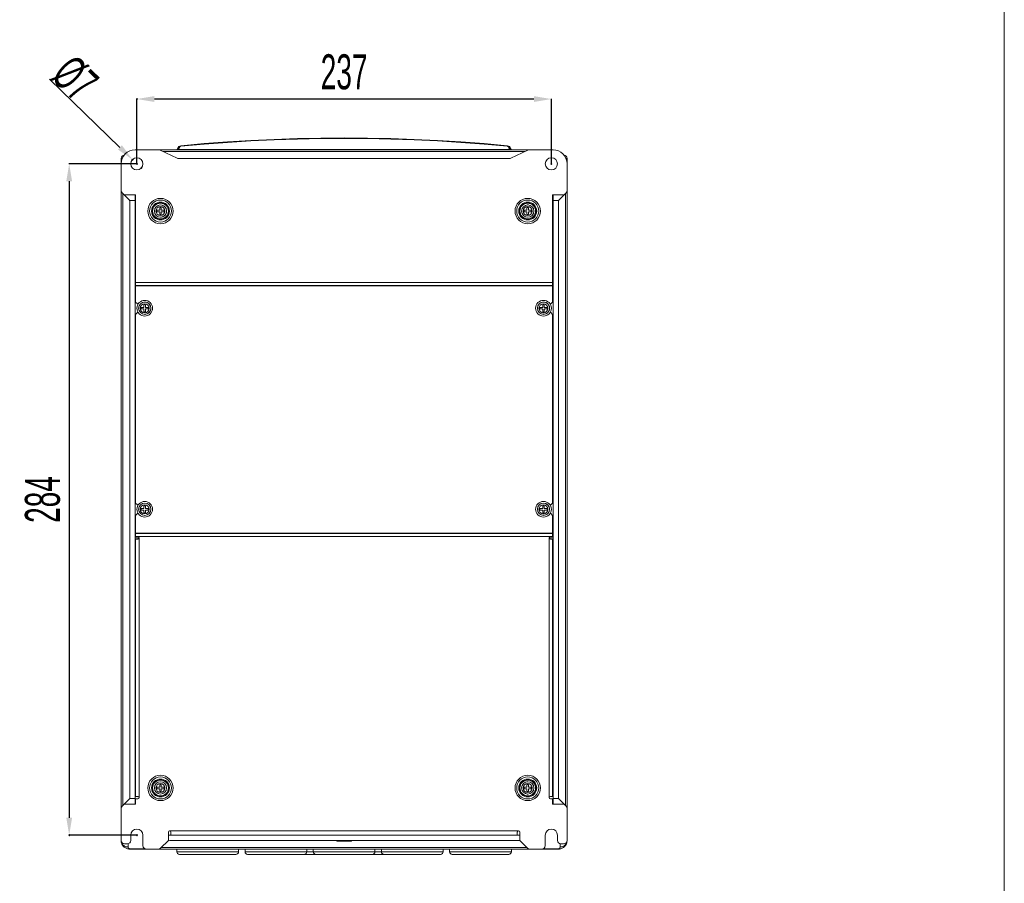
# Model space of a CAD drawing. Header units: millimetres. Extents: x -473 to 23648, y -382 to 1866.
# Tile 228 of 256: x 11216 to 11779, y 284 to 778. Entities that reach past the tile are written whole.
import ezdxf

# ---------------------------------------------------------------- set-up
doc = ezdxf.new("R2010")
doc.units = ezdxf.units.MM
doc.header["$LTSCALE"] = 80
doc.header["$PDMODE"] = 3
doc.header["$PDSIZE"] = 0.3
doc.layers.get('0').update_dxf_attribs({"linetype": 'CONTINUOUS'})
doc.styles.get("Standard").update_dxf_attribs({"font": 'technic_.ttf', "width": 0.7})
doc.dimstyles.get("Standard").update_dxf_attribs({"dimtxt": 3, "dimasz": 3, "dimexe": 0.18, "dimexo": 0.0625, "dimgap": 0.09, "dimtad": 1, "dimdsep": 46, "dimtxsty": 'Standard', "dimcen": 0.09, "dimadec": 0, "dimazin": 0, "dimtol": 1, "dimtp": 0.01, "dimtm": 0.01, "dimtfac": 1, "dimtofl": 0, "dimtmove": 0, "dimatfit": 3, "dimfxl": 1, "dimtolj": 1, "dimarcsym": 0})

# ---------------------------------------------------------------- blocks, each defined once
blk = doc.blocks.new('*D95')
at = {"color": 0, "lineweight": -2, "transparency": 16777216}
for p, q in [((11282.9, 695.37), (11282.9, 732.55)), ((11509.9, 732.37), (11292.9, 732.37)), ((11519.9, 695.37), (11519.9, 732.55))]:
    blk.add_line(p, q, dxfattribs=at)
at = {"color": 0, "lineweight": 0, "transparency": 16777216}
for p in [(11282.9, 732.37), (11282.9, 695.3), (11519.9, 695.3)]:
    blk.add_point(p, dxfattribs=at)
for points in [[(11292.9, 734.04), (11292.9, 730.7), (11282.9, 732.37)], [(11509.9, 734.04), (11509.9, 730.7), (11519.9, 732.37)]]:
    blk.add_solid(points, dxfattribs=at)
at = {"color": 0, "lineweight": 0, "transparency": 16777216, "insert": (11401.4, 747.82), "char_height": 20, "attachment_point": 5}
blk.add_mtext('\\A1;{237}', dxfattribs=at)
blk = doc.blocks.new('*D96')
at = {"color": 0, "lineweight": -2, "transparency": 16777216}
for p, q in [((11232.88, 743.83), (11273.21, 704.7)), ((11282.81, 695.3), (11282.99, 695.3)), ((11282.9, 695.21), (11282.9, 695.39))]:
    blk.add_line(p, q, dxfattribs=at)
at = {"color": 0, "lineweight": 0, "transparency": 16777216}
for p in [(11280.39, 697.74), (11285.42, 692.87)]:
    blk.add_point(p, dxfattribs=at)
blk.add_solid([(11274.37, 705.9), (11272.05, 703.51), (11280.39, 697.74)], dxfattribs=at)
at = {"color": 0, "lineweight": 0, "transparency": 16777216, "insert": (11247.39, 744.01), "char_height": 20, "attachment_point": 5, "rotation": 315.8729}
blk.add_mtext('\\A1;{%%C7}', dxfattribs=at)
blk = doc.blocks.new('*D100')
at = {"color": 0, "lineweight": -2, "transparency": 16777216}
for p, q in [((11282.84, 695.3), (11244.03, 695.3)), ((11244.21, 685.3), (11244.21, 321.3)), ((11282.84, 311.3), (11244.03, 311.3))]:
    blk.add_line(p, q, dxfattribs=at)
at = {"color": 0, "lineweight": 0, "transparency": 16777216}
for p in [(11282.9, 695.3), (11244.21, 311.3), (11282.9, 311.3)]:
    blk.add_point(p, dxfattribs=at)
for points in [[(11242.55, 685.3), (11245.88, 685.3), (11244.21, 695.3)], [(11242.55, 321.3), (11245.88, 321.3), (11244.21, 311.3)]]:
    blk.add_solid(points, dxfattribs=at)
at = {"color": 0, "lineweight": 0, "transparency": 16777216, "insert": (11229.02, 503.3), "char_height": 20, "attachment_point": 5, "rotation": 90}
blk.add_mtext('\\A1;{284}', dxfattribs=at)

msp = doc.modelspace()

# ---------------------------------------------------------------- linework, layer by layer
at = {"lineweight": 0}
msp.add_line((11778.912, 1271.765), (11778.912, -382.445), dxfattribs=at)
at = {"color": 0, "linetype": 'Continuous', "lineweight": 0}
for p, q in [((11401.404, 710.128), (11401.404, 709.835)), ((11431.458, 709.65), (11432.577, 709.632)), ((11306.123, 703.781), (11305.898, 703.525)), ((11306.127, 703.79), (11306.123, 703.781)), ((11308.014, 705.668), (11339.091, 708.145)), ((11496.56, 704.094), (11496.34, 704.666)), ((11273.904, 695.303), (11273.904, 698.303)), ((11273.904, 698.303), (11274.562, 698.303)), ((11281.904, 703.303), (11295.452, 703.303)), ((11295.452, 703.303), (11507.356, 703.303)), ((11305.996, 698.497), (11296.312, 703.109)), ((11298.004, 702.303), (11504.804, 702.303)), ((11305.945, 703.401), (11305.822, 703.377)), ((11306.178, 703.446), (11305.945, 703.401)), ((11306.378, 703.487), (11306.178, 703.446)), ((11306.623, 703.537), (11306.378, 703.487)), ((11306.623, 703.537), (11306.623, 703.303)), ((11496.185, 703.537), (11306.623, 703.537)), ((11306.856, 698.303), (11495.952, 698.303)), ((11496.185, 703.537), (11496.185, 703.303)), ((11496.436, 703.485), (11496.185, 703.537)), ((11496.64, 703.444), (11496.436, 703.485)), ((11496.877, 703.398), (11496.64, 703.444)), ((11506.496, 703.109), (11496.812, 698.497)), ((11497.003, 703.374), (11496.877, 703.398)), ((11497.207, 703.359), (11496.911, 703.525)), ((11497.106, 703.355), (11497.003, 703.374)), ((11497.212, 703.358), (11497.207, 703.359)), ((11507.356, 703.303), (11520.904, 703.303)), ((11528.904, 698.303), (11528.247, 698.303)), ((11528.904, 698.303), (11528.904, 695.303)), ((11273.904, 680.131), (11273.904, 695.303)), ((11528.904, 680.131), (11528.904, 695.303)), ((11273.904, 326.475), (11273.904, 680.131)), ((11274.49, 678.717), (11275.604, 677.603)), ((11274.904, 328.303), (11274.904, 678.303)), ((11275.604, 677.603), (11278.611, 674.596)), ((11275.604, 677.603), (11282.204, 677.603)), ((11281.904, 329.003), (11281.904, 677.603)), ((11282.204, 627.503), (11282.204, 677.603)), ((11520.604, 627.503), (11520.604, 677.603)), ((11527.204, 677.603), (11520.604, 677.603)), ((11520.904, 677.603), (11520.904, 329.003)), ((11527.204, 677.603), (11524.197, 674.596)), ((11527.204, 677.603), (11528.319, 678.717)), ((11527.904, 678.303), (11527.904, 328.303)), ((11528.904, 680.131), (11528.904, 326.475)), ((11278.904, 332.303), (11278.904, 674.303)), ((11278.904, 674.303), (11281.904, 674.303)), ((11295.964, 668.943), (11295.964, 670.305)), ((11296.844, 670.305), (11296.844, 668.943)), ((11505.964, 668.943), (11505.964, 670.305)), ((11506.844, 670.305), (11506.844, 668.943)), ((11520.904, 674.303), (11523.904, 674.303)), ((11523.904, 674.303), (11523.904, 332.303)), ((11282.204, 669.053), (11281.904, 669.053)), ((11281.904, 667.553), (11282.204, 667.553)), ((11294.402, 668.743), (11295.764, 668.743)), ((11295.764, 667.863), (11294.402, 667.863)), ((11295.964, 666.301), (11295.964, 667.663)), ((11296.844, 667.663), (11296.844, 666.301)), ((11297.044, 668.743), (11298.407, 668.743)), ((11298.407, 667.863), (11297.044, 667.863)), ((11504.402, 668.743), (11505.764, 668.743)), ((11505.764, 667.863), (11504.402, 667.863)), ((11505.964, 666.301), (11505.964, 667.663)), ((11506.844, 667.663), (11506.844, 666.301)), ((11507.044, 668.743), (11508.407, 668.743)), ((11508.407, 667.863), (11507.044, 667.863)), ((11520.904, 669.053), (11520.604, 669.053)), ((11520.604, 667.553), (11520.904, 667.553)), ((11282.204, 653.303), (11281.904, 653.303)), ((11520.904, 653.303), (11520.604, 653.303)), ((11282.204, 651.303), (11281.904, 651.303)), ((11520.904, 651.303), (11520.604, 651.303)), ((11281.904, 629.303), (11282.204, 629.303)), ((11281.904, 627.803), (11282.204, 627.803)), ((11282.204, 616.221), (11282.204, 627.503)), ((11282.204, 627.503), (11520.604, 627.503)), ((11282.204, 625.803), (11520.604, 625.803)), ((11282.204, 625.603), (11520.604, 625.603)), ((11520.904, 629.303), (11520.604, 629.303)), ((11520.904, 627.803), (11520.604, 627.803)), ((11520.604, 616.221), (11520.604, 627.503)), ((11282.204, 616.221), (11283.204, 615.221)), ((11283.204, 615.221), (11283.678, 615.221)), ((11286.964, 613.361), (11286.964, 614.723)), ((11287.844, 614.723), (11287.844, 613.361)), ((11514.964, 613.361), (11514.964, 614.723)), ((11515.844, 614.723), (11515.844, 613.361)), ((11519.604, 615.221), (11519.131, 615.221)), ((11519.604, 615.221), (11520.604, 616.221)), ((11283.204, 610.221), (11282.204, 609.221)), ((11282.204, 501.221), (11282.204, 609.221)), ((11283.204, 610.221), (11283.678, 610.221)), ((11285.402, 613.161), (11286.764, 613.161)), ((11286.764, 612.281), (11285.402, 612.281)), ((11286.964, 610.719), (11286.964, 612.081)), ((11287.844, 612.081), (11287.844, 610.719)), ((11288.044, 613.161), (11289.407, 613.161)), ((11289.407, 612.281), (11288.044, 612.281)), ((11513.402, 613.161), (11514.764, 613.161)), ((11514.764, 612.281), (11513.402, 612.281)), ((11514.964, 610.719), (11514.964, 612.081)), ((11515.844, 612.081), (11515.844, 610.719)), ((11516.044, 613.161), (11517.407, 613.161)), ((11517.407, 612.281), (11516.044, 612.281)), ((11519.604, 610.221), (11519.131, 610.221)), ((11520.604, 609.221), (11519.604, 610.221)), ((11520.604, 501.221), (11520.604, 609.221)), ((11282.204, 501.221), (11283.204, 500.221)), ((11519.604, 500.221), (11520.604, 501.221)), ((11283.204, 500.221), (11283.678, 500.221)), ((11285.402, 498.161), (11286.764, 498.161)), ((11286.764, 497.281), (11285.402, 497.281)), ((11286.964, 498.361), (11286.964, 499.723)), ((11286.964, 495.719), (11286.964, 497.081)), ((11287.844, 499.723), (11287.844, 498.361)), ((11287.844, 497.081), (11287.844, 495.719)), ((11288.044, 498.161), (11289.407, 498.161)), ((11289.407, 497.281), (11288.044, 497.281)), ((11513.402, 498.161), (11514.764, 498.161)), ((11514.764, 497.281), (11513.402, 497.281)), ((11514.964, 498.361), (11514.964, 499.723)), ((11514.964, 495.719), (11514.964, 497.081)), ((11515.844, 499.723), (11515.844, 498.361)), ((11515.844, 497.081), (11515.844, 495.719)), ((11516.044, 498.161), (11517.407, 498.161)), ((11517.407, 497.281), (11516.044, 497.281)), ((11519.604, 500.221), (11519.131, 500.221)), ((11283.204, 495.221), (11282.204, 494.221)), ((11282.204, 482.103), (11282.204, 494.221)), ((11283.204, 495.221), (11283.678, 495.221)), ((11519.604, 495.221), (11519.131, 495.221)), ((11520.604, 494.221), (11519.604, 495.221)), ((11520.604, 482.103), (11520.604, 494.221)), ((11281.904, 481.303), (11283.904, 481.303)), ((11281.904, 479.803), (11282.204, 479.803)), ((11282.204, 484.003), (11520.604, 484.003)), ((11282.204, 483.803), (11520.604, 483.803)), ((11282.204, 483.803), (11520.604, 483.803)), ((11282.204, 482.103), (11520.604, 482.103)), ((11282.204, 333.503), (11282.204, 480.603)), ((11282.204, 480.603), (11282.816, 480.603)), ((11283.904, 481.303), (11283.904, 480.913)), ((11284.204, 481.303), (11283.904, 481.303)), ((11284.204, 332.753), (11284.204, 481.353)), ((11518.604, 332.753), (11518.604, 481.353)), ((11518.904, 481.303), (11518.604, 481.303)), ((11520.904, 481.303), (11518.904, 481.303)), ((11518.904, 481.303), (11518.904, 480.913)), ((11520.604, 480.603), (11519.993, 480.603)), ((11520.604, 480.603), (11520.604, 333.503)), ((11520.904, 479.803), (11520.604, 479.803)), ((11282.204, 433.952), (11281.904, 433.952)), ((11520.904, 433.952), (11520.604, 433.952)), ((11281.904, 432.752), (11282.204, 432.752)), ((11520.604, 432.752), (11520.904, 432.752)), ((11281.904, 409.602), (11282.204, 409.602)), ((11281.904, 408.102), (11282.204, 408.102)), ((11520.904, 409.602), (11520.604, 409.602)), ((11520.904, 408.102), (11520.604, 408.102)), ((11282.204, 384.952), (11281.904, 384.952)), ((11281.904, 383.752), (11282.204, 383.752)), ((11520.904, 384.952), (11520.604, 384.952)), ((11520.604, 383.752), (11520.904, 383.752)), ((11281.904, 359.602), (11282.204, 359.602)), ((11281.904, 358.102), (11282.204, 358.102)), ((11520.904, 359.602), (11520.604, 359.602)), ((11520.904, 358.102), (11520.604, 358.102)), ((11282.204, 339.06), (11281.904, 339.06)), ((11281.904, 337.86), (11282.204, 337.86)), ((11294.402, 338.743), (11295.764, 338.743)), ((11295.764, 337.863), (11294.402, 337.863)), ((11295.964, 338.943), (11295.964, 340.305)), ((11296.844, 340.305), (11296.844, 338.943)), ((11297.044, 338.743), (11298.407, 338.743)), ((11298.407, 337.863), (11297.044, 337.863)), ((11504.402, 338.743), (11505.764, 338.743)), ((11505.764, 337.863), (11504.402, 337.863)), ((11505.964, 338.943), (11505.964, 340.305)), ((11506.844, 340.305), (11506.844, 338.943)), ((11507.044, 338.743), (11508.407, 338.743)), ((11508.407, 337.863), (11507.044, 337.863)), ((11520.904, 339.06), (11520.604, 339.06)), ((11520.604, 337.86), (11520.904, 337.86)), ((11281.904, 332.303), (11278.904, 332.303)), ((11282.204, 333.503), (11282.816, 333.503)), ((11295.964, 336.301), (11295.964, 337.663)), ((11296.844, 337.663), (11296.844, 336.301)), ((11505.964, 336.301), (11505.964, 337.663)), ((11506.844, 337.663), (11506.844, 336.301)), ((11520.604, 333.503), (11519.993, 333.503)), ((11523.904, 332.303), (11520.904, 332.303)), ((11275.604, 329.003), (11274.49, 327.889)), ((11275.604, 329.003), (11278.611, 332.01)), ((11275.604, 329.003), (11282.204, 329.003)), ((11282.204, 332.003), (11283.454, 332.003)), ((11282.204, 332.003), (11282.204, 329.003)), ((11520.604, 332.003), (11519.354, 332.003)), ((11520.604, 329.003), (11520.604, 332.003)), ((11527.204, 329.003), (11520.604, 329.003)), ((11527.204, 329.003), (11524.197, 332.01)), ((11528.319, 327.889), (11527.204, 329.003)), ((11273.904, 308.303), (11273.904, 326.475)), ((11528.904, 308.303), (11528.904, 326.475)), ((11279.404, 308.303), (11279.404, 311.303)), ((11286.404, 305.303), (11286.404, 311.303)), ((11300.904, 308.303), (11300.904, 313.053)), ((11501.904, 311.303), (11300.904, 311.303)), ((11301.654, 313.803), (11501.154, 313.803)), ((11302.404, 311.303), (11302.404, 312.588)), ((11500.404, 311.303), (11500.404, 312.588)), ((11501.904, 308.303), (11501.904, 313.053)), ((11516.404, 305.303), (11516.404, 311.303)), ((11523.404, 308.303), (11523.404, 311.303)), ((11275.904, 306.303), (11277.404, 306.303)), ((11277.904, 304.514), (11277.904, 306.375)), ((11300.904, 308.303), (11296.49, 303.889)), ((11505.904, 304.303), (11296.904, 304.303)), ((11501.076, 308.303), (11301.733, 308.303)), ((11397.204, 308.303), (11397.204, 307.903)), ((11397.204, 307.903), (11405.604, 307.903)), ((11405.604, 308.303), (11405.604, 307.903)), ((11506.319, 303.889), (11501.904, 308.303)), ((11524.904, 306.367), (11524.904, 304.514)), ((11526.904, 306.303), (11525.404, 306.303)), ((11287.503, 303.522), (11278.903, 303.522)), ((11278.903, 303.303), (11278.903, 303.522)), ((11278.903, 303.303), (11295.076, 303.303)), ((11507.733, 303.303), (11295.076, 303.303)), ((11305.754, 303.303), (11305.754, 301.803)), ((11341.054, 301.803), (11305.754, 301.803)), ((11339.554, 300.303), (11307.254, 300.303)), ((11341.054, 303.303), (11341.054, 301.803)), ((11344.754, 303.303), (11344.754, 301.803)), ((11458.054, 301.803), (11344.754, 301.803)), ((11456.554, 300.303), (11346.254, 300.303)), ((11380.054, 303.303), (11380.054, 301.803)), ((11383.754, 303.303), (11383.754, 301.803)), ((11419.054, 303.303), (11419.054, 301.803)), ((11422.754, 303.303), (11422.754, 301.803)), ((11458.054, 303.303), (11458.054, 301.803)), ((11461.754, 303.303), (11461.754, 301.803)), ((11497.054, 301.803), (11461.754, 301.803)), ((11495.554, 300.303), (11463.254, 300.303)), ((11497.054, 303.303), (11497.054, 301.803)), ((11507.733, 303.303), (11523.906, 303.303)), ((11523.906, 303.522), (11515.306, 303.522)), ((11523.906, 303.303), (11523.906, 303.522))]:
    msp.add_line(p, q, dxfattribs=at)
for points in [[(11308.014, 705.668), (11321.326, 706.851), (11334.659, 707.852), (11348.006, 708.672), (11361.361, 709.309), (11374.716, 709.764), (11388.066, 710.037), (11401.404, 710.128)], [(11308.109, 705.38), (11321.408, 706.561), (11334.727, 707.562), (11348.061, 708.38), (11361.402, 709.017), (11374.744, 709.472), (11388.08, 709.744), (11401.404, 709.835)], [(11339.091, 708.145), (11370.232, 709.632), (11371.351, 709.65)], [(11401.404, 710.128), (11414.742, 710.037), (11428.092, 709.764), (11441.448, 709.309), (11454.803, 708.672), (11468.15, 707.852), (11481.483, 706.851), (11494.795, 705.668)], [(11401.404, 709.835), (11414.729, 709.744), (11428.065, 709.472), (11441.407, 709.017), (11454.748, 708.38), (11468.081, 707.562), (11481.401, 706.561), (11494.7, 705.38)], [(11432.577, 709.632), (11463.718, 708.145), (11464.826, 708.056)], [(11306.248, 704.094), (11306.279, 704.189), (11306.329, 704.278), (11306.396, 704.359), (11306.481, 704.43), (11306.581, 704.49), (11306.693, 704.538), (11306.817, 704.573), (11306.949, 704.594), (11307.086, 704.601), (11307.226, 704.593)], [(11306.623, 703.537), (11306.757, 703.672), (11306.88, 703.824), (11306.992, 703.992), (11307.088, 704.177), (11307.167, 704.377)], [(11307.167, 704.377), (11307.256, 704.702), (11307.297, 704.805), (11307.349, 704.903), (11307.411, 704.993), (11307.481, 705.075), (11307.558, 705.147), (11307.641, 705.211), (11307.729, 705.264), (11307.822, 705.308), (11307.917, 705.342), (11308.013, 705.366), (11308.109, 705.38)], [(11308.014, 705.668), (11308.03, 705.657), (11308.048, 705.622), (11308.067, 705.563), (11308.088, 705.481), (11308.109, 705.38)], [(11494.795, 705.668), (11494.779, 705.657), (11494.761, 705.622), (11494.741, 705.563), (11494.721, 705.481), (11494.7, 705.38)], [(11494.7, 705.38), (11494.795, 705.366), (11494.892, 705.342), (11494.987, 705.308), (11495.079, 705.264), (11495.167, 705.211), (11495.251, 705.147), (11495.328, 705.075), (11495.398, 704.993), (11495.459, 704.903), (11495.511, 704.805), (11495.553, 704.702)], [(11495.553, 704.702), (11495.641, 704.377), (11495.72, 704.177), (11495.817, 703.992), (11495.928, 703.824), (11496.052, 703.672), (11496.185, 703.537)], [(11496.56, 704.094), (11496.53, 704.189), (11496.48, 704.278), (11496.412, 704.359), (11496.328, 704.43), (11496.228, 704.49), (11496.115, 704.538), (11495.992, 704.573), (11495.86, 704.594), (11495.723, 704.601), (11495.582, 704.593)], [(11496.911, 703.525), (11496.685, 703.781), (11496.56, 704.094)], [(11305.898, 703.525), (11305.602, 703.359), (11305.27, 703.303)], [(11305.822, 703.377), (11305.721, 703.358), (11305.676, 703.35), (11305.635, 703.343), (11305.595, 703.336), (11305.558, 703.33), (11305.523, 703.325), (11305.491, 703.32), (11305.46, 703.316), (11305.431, 703.313), (11305.403, 703.31), (11305.377, 703.308), (11305.351, 703.306), (11305.326, 703.304), (11305.299, 703.303), (11305.27, 703.303)], [(11497.538, 703.303), (11497.513, 703.303), (11497.487, 703.304), (11497.46, 703.306), (11497.432, 703.308), (11497.404, 703.31), (11497.373, 703.313), (11497.342, 703.317), (11497.308, 703.322), (11497.273, 703.327), (11497.235, 703.333), (11497.194, 703.34), (11497.151, 703.347), (11497.106, 703.355)], [(11283.956, 480.944), (11283.712, 480.8), (11283.427, 480.695), (11283.122, 480.628), (11282.816, 480.603)], [(11284.204, 481.353), (11284.135, 481.131), (11283.956, 480.944)], [(11518.604, 481.353), (11518.673, 481.131), (11518.852, 480.944)], [(11518.852, 480.944), (11519.097, 480.8), (11519.382, 480.695), (11519.687, 480.628), (11519.993, 480.603)], [(11283.952, 333.165), (11283.707, 333.308), (11283.424, 333.412), (11283.119, 333.479), (11282.816, 333.503)], [(11284.204, 332.753), (11284.135, 332.976), (11283.952, 333.165)], [(11518.604, 332.753), (11518.674, 332.976), (11518.857, 333.165)], [(11518.857, 333.165), (11519.101, 333.308), (11519.385, 333.412), (11519.69, 333.479), (11519.993, 333.503)], [(11301.654, 313.803), (11301.901, 313.731), (11302.113, 313.538)], [(11302.113, 313.538), (11302.269, 313.264), (11302.367, 312.94), (11302.404, 312.588)], [(11500.696, 313.538), (11500.54, 313.264), (11500.441, 312.94), (11500.404, 312.588)], [(11501.154, 313.803), (11500.908, 313.731), (11500.696, 313.538)], [(11278.903, 303.303), (11278.595, 303.313), (11278.272, 303.343), (11277.931, 303.399), (11277.561, 303.487), (11277.163, 303.615), (11276.759, 303.786), (11276.37, 303.992), (11276.016, 304.221), (11275.716, 304.451), (11275.48, 304.659), (11275.289, 304.848), (11275.124, 305.03), (11274.97, 305.216), (11274.824, 305.411), (11274.691, 305.609), (11274.571, 305.807), (11274.462, 306.006), (11274.363, 306.21), (11274.272, 306.42), (11274.189, 306.638), (11274.116, 306.863), (11274.054, 307.087), (11274.004, 307.311), (11273.963, 307.539), (11273.932, 307.776), (11273.912, 308.028), (11273.904, 308.301)], [(11273.904, 308.301), (11273.926, 307.905), (11273.992, 307.514), (11274.1, 307.131), (11274.25, 306.761), (11274.44, 306.408), (11274.668, 306.075), (11274.932, 305.767), (11275.228, 305.487), (11275.553, 305.238), (11275.904, 305.022), (11276.277, 304.842), (11276.668, 304.7), (11277.073, 304.597), (11277.486, 304.535), (11277.904, 304.514)], [(11278.903, 303.522), (11278.843, 303.524), (11278.778, 303.53), (11278.707, 303.541), (11278.632, 303.559), (11278.555, 303.584), (11278.474, 303.618), (11278.396, 303.659), (11278.326, 303.704), (11278.267, 303.749), (11278.219, 303.791), (11278.181, 303.829), (11278.147, 303.866), (11278.116, 303.903), (11278.088, 303.941), (11278.062, 303.979), (11278.038, 304.019), (11278.016, 304.058), (11277.996, 304.099), (11277.978, 304.141), (11277.961, 304.183), (11277.947, 304.226), (11277.935, 304.271), (11277.925, 304.316), (11277.916, 304.363), (11277.91, 304.412), (11277.906, 304.462), (11277.904, 304.514)], [(11528.904, 308.301), (11528.897, 308.032), (11528.877, 307.781), (11528.846, 307.543), (11528.805, 307.313), (11528.754, 307.086), (11528.692, 306.86), (11528.618, 306.633), (11528.534, 306.412), (11528.44, 306.198), (11528.339, 305.991), (11528.228, 305.79), (11528.107, 305.592), (11527.974, 305.396), (11527.828, 305.203), (11527.675, 305.018), (11527.509, 304.837), (11527.317, 304.648), (11527.08, 304.44), (11526.778, 304.21), (11526.424, 303.983), (11526.037, 303.78), (11525.634, 303.611), (11525.24, 303.484), (11524.872, 303.397), (11524.533, 303.343), (11524.212, 303.312), (11523.906, 303.303)], [(11524.904, 304.514), (11524.903, 304.463), (11524.899, 304.413), (11524.893, 304.364), (11524.884, 304.317), (11524.874, 304.271), (11524.861, 304.226), (11524.847, 304.182), (11524.83, 304.139), (11524.812, 304.097), (11524.791, 304.055), (11524.769, 304.015), (11524.745, 303.976), (11524.719, 303.938), (11524.69, 303.9), (11524.66, 303.863), (11524.626, 303.827), (11524.587, 303.789), (11524.539, 303.747), (11524.48, 303.702), (11524.409, 303.657), (11524.332, 303.617), (11524.252, 303.583), (11524.175, 303.559), (11524.1, 303.541), (11524.03, 303.53), (11523.965, 303.524), (11523.906, 303.522)], [(11528.904, 308.301), (11528.882, 307.905), (11528.817, 307.514), (11528.709, 307.131), (11528.558, 306.761), (11528.368, 306.408), (11528.14, 306.075), (11527.877, 305.767), (11527.581, 305.487), (11527.255, 305.238), (11526.904, 305.022), (11526.531, 304.842), (11526.14, 304.7), (11525.736, 304.597), (11525.322, 304.535), (11524.904, 304.514)]]:
    msp.add_lwpolyline(points, dxfattribs=at)
for centre, radius in [((11282.904, 695.303), 3.5), ((11519.904, 695.303), 3.5), ((11296.404, 668.303), 7.244), ((11296.404, 668.303), 6.286), ((11296.404, 668.303), 5.107), ((11296.404, 668.303), 4.628), ((11296.404, 668.303), 4.5), ((11296.404, 668.303), 3.5), ((11296.404, 668.303), 2.571), ((11506.404, 668.303), 7.244), ((11506.404, 668.303), 6.286), ((11506.404, 668.303), 5.107), ((11506.404, 668.303), 4.628), ((11506.404, 668.303), 4.5), ((11506.404, 668.303), 3.5), ((11506.404, 668.303), 2.571), ((11287.404, 612.721), 4.5), ((11287.404, 612.721), 3.5), ((11287.404, 612.721), 2.571), ((11515.404, 612.721), 4.5), ((11515.404, 612.721), 3.5), ((11515.404, 612.721), 2.571), ((11287.404, 497.721), 4.5), ((11287.404, 497.721), 3.5), ((11515.404, 497.721), 4.5), ((11515.404, 497.721), 3.5), ((11287.404, 497.721), 2.571), ((11515.404, 497.721), 2.571), ((11296.404, 338.303), 7.244), ((11296.404, 338.303), 6.286), ((11506.404, 338.303), 7.244), ((11506.404, 338.303), 6.286), ((11296.404, 338.303), 5.107), ((11296.404, 338.303), 4.628), ((11296.404, 338.303), 4.5), ((11296.404, 338.303), 3.5), ((11296.404, 338.303), 2.571), ((11506.404, 338.303), 5.107), ((11506.404, 338.303), 4.628), ((11506.404, 338.303), 4.5), ((11506.404, 338.303), 3.5), ((11506.404, 338.303), 2.571)]:
    msp.add_circle(centre, radius, dxfattribs=at)
for centre, radius, start, end in [((11305.27, 704.303), 1, 270.00109, 347.96214), ((11308.204, 703.677), 2, 95.46779, 167.9619), ((11494.604, 703.677), 2, 12.03809, 84.53221), ((11497.538, 704.303), 1, 192.03789, 269.99892), ((11281.904, 695.303), 8, 90, 180), ((11275.904, 698.303), 2, 95.01321, 180), ((11295.452, 701.303), 2, 64.53665, 90), ((11306.856, 700.303), 2, 244.53665, 270), ((11495.952, 700.303), 2, 270, 295.46335), ((11507.356, 701.303), 2, 90, 115.46335), ((11520.904, 695.303), 8, 0, 90), ((11526.904, 698.303), 2, 0, 84.41874), ((11275.904, 680.131), 2, 180, 225), ((11526.904, 680.131), 2, 315, 0), ((11277.904, 673.889), 1, 15, 45), ((11296.404, 668.303), 3.5, 278.42572, 98.03762), ((11296.404, 668.303), 2.05, 77.60594, 102.39406), ((11506.404, 668.303), 3.5, 81.57431, 98.03762), ((11506.404, 668.303), 2.05, 77.60594, 102.39406), ((11524.904, 673.889), 1, 135, 150), ((11296.404, 668.303), 2.05, 167.60594, 192.39406), ((11295.764, 668.943), 0.2, 270, 0), ((11295.764, 667.663), 0.2, 0, 90), ((11296.404, 668.303), 2.05, 257.60594, 282.39406), ((11296.404, 668.303), 3.5, 270, 278.03762), ((11297.044, 668.943), 0.2, 180, 270), ((11297.044, 667.663), 0.2, 90, 180), ((11296.404, 668.303), 2.05, 347.60594, 12.39406), ((11506.404, 668.303), 2.05, 167.60594, 192.39406), ((11505.764, 668.943), 0.2, 270, 0), ((11505.764, 667.663), 0.2, 0, 90), ((11506.404, 668.303), 2.05, 257.60594, 282.39406), ((11507.044, 668.943), 0.2, 180, 270), ((11507.044, 667.663), 0.2, 90, 180), ((11506.404, 668.303), 2.05, 347.60594, 12.39406), ((11287.404, 612.721), 3.5, 278.42572, 98.03762), ((11287.404, 612.721), 2.05, 77.60594, 102.39406), ((11515.404, 612.721), 3.5, 261.96242, 98.03762), ((11515.404, 612.721), 2.05, 77.60594, 102.39406), ((11287.404, 612.721), 2.05, 167.60594, 192.39406), ((11286.764, 613.361), 0.2, 270, 0), ((11286.764, 612.081), 0.2, 0, 90), ((11287.404, 612.721), 2.05, 257.60594, 282.39406), ((11287.404, 612.721), 3.5, 270, 278.03762), ((11288.044, 613.361), 0.2, 180, 270), ((11288.044, 612.081), 0.2, 90, 180), ((11287.404, 612.721), 2.05, 347.60594, 12.39406), ((11515.404, 612.721), 2.05, 167.60594, 192.39406), ((11514.764, 613.361), 0.2, 270, 0), ((11514.764, 612.081), 0.2, 0, 90), ((11515.404, 612.721), 2.05, 257.60594, 282.39406), ((11516.044, 613.361), 0.2, 180, 270), ((11516.044, 612.081), 0.2, 90, 180), ((11515.404, 612.721), 2.05, 347.60594, 12.39406), ((11287.404, 497.721), 3.5, 270, 90), ((11515.404, 497.721), 3.5, 261.96242, 90), ((11287.404, 497.721), 2.05, 167.60594, 192.39406), ((11286.764, 498.361), 0.2, 270, 0), ((11286.764, 497.081), 0.2, 0, 90), ((11287.404, 497.721), 2.05, 77.60594, 102.39406), ((11287.404, 497.721), 2.05, 257.60594, 282.39406), ((11288.044, 498.361), 0.2, 180, 270), ((11288.044, 497.081), 0.2, 90, 180), ((11287.404, 497.721), 2.05, 347.60594, 12.39406), ((11515.404, 497.721), 2.05, 167.60594, 192.39406), ((11514.764, 498.361), 0.2, 270, 0), ((11514.764, 497.081), 0.2, 0, 90), ((11515.404, 497.721), 2.05, 77.60594, 102.39406), ((11515.404, 497.721), 2.05, 257.60594, 282.39406), ((11516.044, 498.361), 0.2, 180, 270), ((11516.044, 497.081), 0.2, 90, 180), ((11515.404, 497.721), 2.05, 347.60594, 12.39406), ((11283.454, 481.353), 0.75, 0, 89.97094), ((11519.354, 481.353), 0.75, 90.02906, 180), ((11296.404, 338.303), 2.05, 167.60594, 192.39406), ((11295.764, 338.943), 0.2, 270, 0), ((11295.764, 337.663), 0.2, 0, 90), ((11296.404, 338.303), 2.05, 77.60594, 102.39406), ((11296.404, 338.303), 3.5, 270, 90), ((11297.044, 338.943), 0.2, 180, 270), ((11297.044, 337.663), 0.2, 90, 180), ((11296.404, 338.303), 2.05, 347.60594, 12.39406), ((11506.404, 338.303), 2.05, 167.60594, 192.39406), ((11505.764, 338.943), 0.2, 270, 0), ((11505.764, 337.663), 0.2, 0, 90), ((11506.404, 338.303), 3.5, 90, 98.03762), ((11506.404, 338.303), 2.05, 77.60594, 102.39406), ((11507.044, 338.943), 0.2, 180, 270), ((11507.044, 337.663), 0.2, 90, 180), ((11506.404, 338.303), 3.5, 81.57431, 81.96242), ((11506.404, 338.303), 2.05, 347.60594, 12.39406), ((11277.904, 332.717), 1, 315, 330), ((11283.454, 332.753), 0.75, 270, 0), ((11296.404, 338.303), 2.05, 257.60594, 282.39406), ((11506.404, 338.303), 3.5, 261.96242, 270), ((11506.404, 338.303), 2.05, 257.60594, 282.39406), ((11519.354, 332.753), 0.75, 180, 270), ((11524.904, 332.717), 1, 195, 225), ((11275.904, 326.475), 2, 135, 180), ((11526.904, 326.475), 2, 0, 45), ((11282.904, 311.303), 3.5, 0, 180), ((11301.654, 313.053), 0.75, 90, 180), ((11501.154, 313.053), 0.75, 0, 90), ((11519.904, 311.303), 3.5, 0, 180), ((11275.904, 308.303), 2, 180, 270), ((11277.404, 308.303), 2, 270, 0), ((11288.404, 305.303), 2, 180, 270), ((11301.733, 306.303), 2, 90, 135), ((11501.076, 306.303), 2, 60, 90), ((11514.404, 305.303), 2, 270, 0), ((11525.404, 308.303), 2, 180, 270), ((11526.904, 308.303), 2, 270, 0), ((11295.076, 305.303), 2, 270, 315), ((11307.254, 301.803), 1.5, 180, 270), ((11339.554, 301.803), 1.5, 270, 0), ((11346.254, 301.803), 1.5, 180, 270), ((11378.554, 301.803), 1.5, 270, 0), ((11385.254, 301.803), 1.5, 180, 270), ((11417.554, 301.803), 1.5, 270, 0), ((11424.254, 301.803), 1.5, 180, 270), ((11456.554, 301.803), 1.5, 270, 0), ((11463.254, 301.803), 1.5, 180, 270), ((11495.554, 301.803), 1.5, 270, 0), ((11507.733, 305.303), 2, 225, 270)]:
    msp.add_arc(centre, radius, start, end, dxfattribs=at)

# ---------------------------------------------------------------- dimensions: what is measured, and where the dimension line sits
at = {"color": 3, "lineweight": 0}
dim = msp.add_diameter_dim_2p(p1=(11285.417, 692.866), p2=(11280.392, 697.74), text='{%%C7}', dimstyle='Standard', override={"dimtxt": 20, "dimasz": 10}, dxfattribs=at)
dim.commit()
dim.dimension.update_dxf_attribs({"geometry": '*D96', "text_midpoint": (11240.268, 736.66), "dimtype": 163})
dim = msp.add_linear_dim(base=(11282.904, 732.369), p1=(11519.904, 695.303), p2=(11282.904, 695.303), text='{237}', dimstyle='Standard', override={"dimtxt": 20, "dimasz": 10, "dimgap": 5}, dxfattribs=at)
dim.commit()
dim.dimension.update_dxf_attribs({"geometry": '*D95', "text_midpoint": (11401.404, 747.822)})
dim = msp.add_linear_dim(base=(11244.213, 311.303), p1=(11282.904, 695.303), p2=(11282.904, 311.303), angle=90, text='{284}', dimstyle='Standard', override={"dimtxt": 20, "dimasz": 10, "dimgap": 5}, dxfattribs=at)
dim.commit()
dim.dimension.update_dxf_attribs({"geometry": '*D100', "text_midpoint": (11229.023, 503.303)})

doc.saveas('drawing.dxf')
